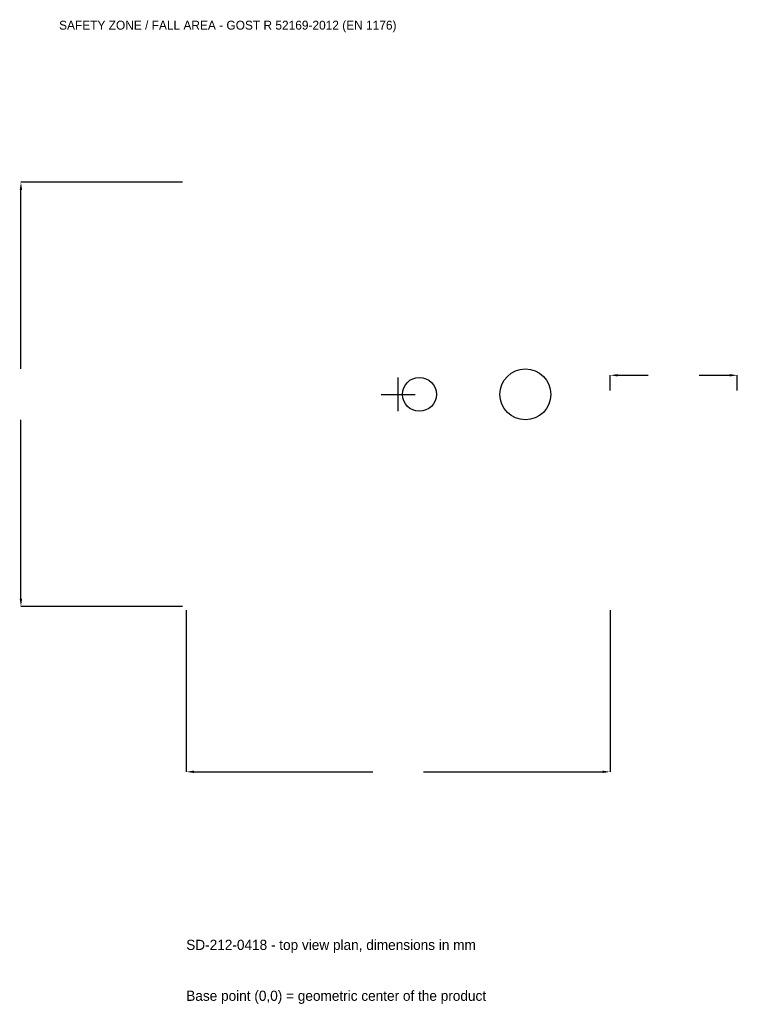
# Model space of a CAD drawing. Extents: x -4465 to 4000, y -7191 to 4417.
import ezdxf

# ---------------------------------------------------------------- set-up
doc = ezdxf.new("R2010")
doc.units = 0
for name, color, linetype in [('GP_MAF_zona_bezopasnosti', 1, 'Continuous'), ('ZSK_DANNYE', 3, 'Continuous'), ('ZSK_KONTUR', 7, 'Continuous'), ('ZSK_RAZMERY', 8, 'Continuous')]:
    doc.layers.add(name, color=color, linetype=linetype)
doc.dimstyles.new('ORION', dxfattribs={"dimtxt": 150, "dimasz": 90, "dimexe": 1.25, "dimexo": 45, "dimtad": 1, "dimcen": 2.5, "dimazin": 3, "dimtfac": 1, "dimtmove": 0, "dimatfit": 3})

# ---------------------------------------------------------------- blocks, each defined once
blk = doc.blocks.new('_CLOSEDFILLED')
at = {"color": 0, "linetype": 'BYBLOCK'}
blk.add_solid([(-1, 0.16), (0, 0), (-1, -0.16)], dxfattribs=at)
blk = doc.blocks.new('*D1')
for p, q in [((-2500, -2545), (-2500, -4450)), ((2500, -2545), (2500, -4450)), ((-2410, -4450), (-300, -4450)), ((300, -4450), (2410, -4450))]:
    blk.add_line(p, q)
at = {"layer": 'Defpoints'}
for p in [(-2500, -2500), (2500, -2500), (-2500, -4450)]:
    blk.add_point(p, dxfattribs=at)
at = {"layer": 'ZSK_RAZMERY', "xscale": 90, "yscale": 90, "rotation": 180}
blk.add_blockref('_CLOSEDFILLED', (-2500, -4450), dxfattribs=at)
at = {"layer": 'ZSK_RAZMERY', "xscale": 90, "yscale": 90}
blk.add_blockref('_CLOSEDFILLED', (2500, -4450), dxfattribs=at)
blk = doc.blocks.new('*D2')
for p, q in [((-2545, 2500), (-4450, 2500)), ((-4450, 300), (-4450, 2410)), ((-4450, -2410), (-4450, -300)), ((-2545, -2500), (-4450, -2500))]:
    blk.add_line(p, q)
at = {"layer": 'Defpoints'}
for p in [(-2500, 2500), (-4450, -2500), (-2500, -2500)]:
    blk.add_point(p, dxfattribs=at)
at = {"layer": 'ZSK_RAZMERY', "xscale": 90, "yscale": 90}
for p, rotation in [((-4450, 2500), 90), ((-4450, -2500), 270)]:
    blk.add_blockref('_CLOSEDFILLED', p, dxfattribs=dict(at, rotation=rotation))
blk = doc.blocks.new('*D3')
for p, q in [((2500, 45), (2500, 225)), ((2590, 225), (2950, 225)), ((3550, 225), (3910, 225)), ((4000, 45), (4000, 225))]:
    blk.add_line(p, q)
at = {"layer": 'Defpoints'}
for p in [(2500, 225), (2500, 0), (4000, 0)]:
    blk.add_point(p, dxfattribs=at)
at = {"layer": 'ZSK_RAZMERY', "xscale": 90, "yscale": 90, "rotation": 180}
blk.add_blockref('_CLOSEDFILLED', (2500, 225), dxfattribs=at)
at = {"layer": 'ZSK_RAZMERY', "xscale": 90, "yscale": 90}
blk.add_blockref('_CLOSEDFILLED', (4000, 225), dxfattribs=at)
blk = doc.blocks.new('B1')
at = {"layer": 'ZSK_KONTUR'}
for centre, radius in [((1500, 0), 300), ((250, 0), 200)]:
    blk.add_circle(centre, radius, dxfattribs=at)
at = {"layer": 'ZSK_RAZMERY'}
for p, q in [((0, -200), (0, 200)), ((-200, 0), (200, 0))]:
    blk.add_line(p, q, dxfattribs=at)
at = {"layer": 'GP_MAF_zona_bezopasnosti', "color": 1}
blk.add_text('SAFETY ZONE / FALL AREA - GOST R 52169-2012 (EN 1176)', height=105, dxfattribs=at).set_placement((-4000, 4300))
at = {"layer": 'ZSK_RAZMERY'}
dim = blk.add_linear_dim(base=(-4450, -2500), p1=(-2500, -2500), p2=(-2500, 2500), angle=90, dimstyle='ORION', dxfattribs=at)
dim.commit()
dim.dimension.update_dxf_attribs({"geometry": '*D2', "text_midpoint": (-4450, 0)})
for base, p1, p2, picture, middle in [((2500, 225), (2500, 0), (4000, 0), '*D3', (3250, 225)), ((-2500, -4450), (-2500, -2500), (2500, -2500), '*D1', (0, -4450))]:
    dim = blk.add_linear_dim(base=base, p1=p1, p2=p2, dimstyle='ORION', dxfattribs=at)
    dim.commit()
    dim.dimension.update_dxf_attribs({"geometry": picture, "text_midpoint": middle})

msp = doc.modelspace()

# ---------------------------------------------------------------- block references
msp.add_blockref('B1', (0, 0))

# ---------------------------------------------------------------- texts
at = {"layer": 'ZSK_DANNYE', "color": 3}
msp.add_text('SD-212-0418 - top view plan, dimensions in mm', height=120, dxfattribs=at).set_placement((-2500, -6550))
at = {"layer": 'ZSK_DANNYE', "color": 7}
msp.add_text('Base point (0,0) = geometric center of the product', height=120, dxfattribs=at).set_placement((-2500, -7150))

doc.saveas('drawing.dxf')
